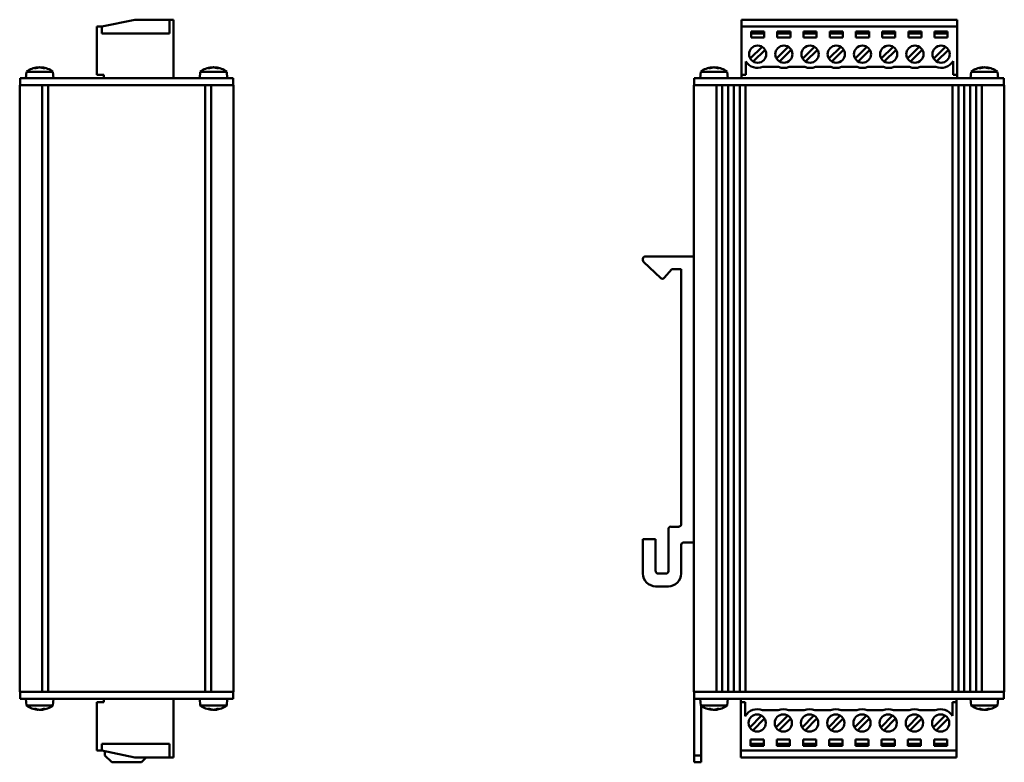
# Model space of a CAD drawing. Header units: millimetres. Extents: x 157 to 425, y 107 to 349.
# Tile 2 of 3: x 283 to 425, y 107 to 215. Entities that reach past the tile are written whole.
import ezdxf

# ---------------------------------------------------------------- set-up
doc = ezdxf.new("R2010")
doc.units = ezdxf.units.MM
doc.layers.add('Viditelná (ISO)', color=7, linetype='Continuous', lineweight=50)

msp = doc.modelspace()

# ---------------------------------------------------------------- linework, layer by layer
at = {"layer": 'Viditelná (ISO)'}
for p, q in [((299.21, 214.58), (294.41, 213.58)), ((304.21, 214.58), (299.21, 214.58)), ((304.21, 214.58), (304.21, 212.58)), ((304.81, 214.58), (304.21, 214.58)), ((304.21, 212.58), (304.21, 214.58)), ((304.81, 214.58), (304.81, 206.08)), ((387.18, 214.58), (387.18, 213.58)), ((418.45, 214.58), (387.18, 214.58)), ((418.45, 214.58), (418.45, 213.58)), ((293.71, 213.58), (293.71, 206.58)), ((294.41, 213.58), (293.71, 213.58)), ((294.41, 212.58), (294.41, 213.58)), ((294.41, 213.58), (294.41, 212.58)), ((387.18, 213.58), (387.18, 206.58)), ((418.45, 213.58), (387.18, 213.58)), ((388.55, 211.98), (388.55, 212.88)), ((388.55, 212.88), (390.45, 212.88)), ((390.45, 212.88), (390.45, 211.98)), ((392.35, 211.98), (392.35, 212.88)), ((392.35, 212.88), (394.25, 212.88)), ((394.25, 212.88), (394.25, 211.98)), ((396.15, 211.98), (396.15, 212.88)), ((396.15, 212.88), (398.05, 212.88)), ((398.05, 212.88), (398.05, 211.98)), ((399.95, 211.98), (399.95, 212.88)), ((399.95, 212.88), (401.85, 212.88)), ((401.85, 212.88), (401.85, 211.98)), ((403.75, 211.98), (403.75, 212.88)), ((403.75, 212.88), (405.65, 212.88)), ((405.65, 212.88), (405.65, 211.98)), ((407.55, 211.98), (407.55, 212.88)), ((407.55, 212.88), (409.45, 212.88)), ((409.45, 212.88), (409.45, 211.98)), ((411.35, 211.98), (411.35, 212.88)), ((411.35, 212.88), (413.25, 212.88)), ((413.25, 212.88), (413.25, 211.98)), ((415.15, 211.98), (415.15, 212.88)), ((415.15, 212.88), (417.05, 212.88)), ((417.05, 212.88), (417.05, 211.98)), ((418.45, 213.58), (418.45, 206.58)), ((294.41, 212.58), (304.21, 212.58)), ((294.41, 212.58), (304.21, 212.58)), ((390.45, 212.58), (388.55, 212.58)), ((390.45, 211.98), (388.55, 211.98)), ((394.25, 212.58), (392.35, 212.58)), ((394.25, 211.98), (392.35, 211.98)), ((398.05, 212.58), (396.15, 212.58)), ((398.05, 211.98), (396.15, 211.98)), ((401.85, 212.58), (399.95, 212.58)), ((401.85, 211.98), (399.95, 211.98)), ((405.65, 212.58), (403.75, 212.58)), ((405.65, 211.98), (403.75, 211.98)), ((409.45, 212.58), (407.55, 212.58)), ((409.45, 211.98), (407.55, 211.98)), ((413.25, 212.58), (411.35, 212.58)), ((413.25, 211.98), (411.35, 211.98)), ((417.05, 212.58), (415.15, 212.58)), ((417.05, 211.98), (415.15, 211.98)), ((388.43, 208.93), (390.14, 210.65)), ((390.57, 210.22), (388.85, 208.51)), ((392.23, 208.93), (393.94, 210.65)), ((394.37, 210.22), (392.65, 208.51)), ((396.03, 208.93), (397.74, 210.65)), ((398.17, 210.22), (396.45, 208.51)), ((399.83, 208.93), (401.54, 210.65)), ((401.97, 210.22), (400.25, 208.51)), ((403.63, 208.93), (405.34, 210.65)), ((405.77, 210.22), (404.05, 208.51)), ((407.43, 208.93), (409.14, 210.65)), ((409.57, 210.22), (407.85, 208.51)), ((411.23, 208.93), (412.94, 210.65)), ((413.37, 210.22), (411.65, 208.51)), ((415.03, 208.93), (416.74, 210.65)), ((417.17, 210.22), (415.45, 208.51)), ((387.8, 206.58), (387.8, 208.53)), ((417.83, 208.58), (417.83, 206.58)), ((283.49, 207.04), (283.41, 206.08)), ((283.49, 207.04), (287.32, 207.04)), ((284.84, 207.54), (284.65, 207.54)), ((285.12, 207.67), (285.12, 207.63)), ((285.69, 207.67), (285.69, 207.62)), ((286.14, 207.54), (285.94, 207.54)), ((287.32, 207.04), (287.41, 206.08)), ((308.69, 207.04), (308.61, 206.08)), ((308.69, 207.04), (312.52, 207.04)), ((310.04, 207.54), (309.85, 207.54)), ((310.32, 207.67), (310.32, 207.63)), ((310.89, 207.67), (310.89, 207.62)), ((311.34, 207.54), (311.14, 207.54)), ((312.52, 207.04), (312.61, 206.08)), ((381.25, 207.04), (381.16, 206.08)), ((381.25, 207.04), (385.08, 207.04)), ((382.6, 207.54), (382.41, 207.54)), ((382.88, 207.67), (382.88, 207.63)), ((383.45, 207.67), (383.44, 207.62)), ((383.9, 207.54), (383.7, 207.54)), ((385.08, 207.04), (385.16, 206.08)), ((390.26, 207.73), (392.53, 207.73)), ((394.06, 207.73), (396.33, 207.73)), ((397.86, 207.73), (400.13, 207.73)), ((401.66, 207.73), (403.93, 207.73)), ((405.46, 207.73), (407.73, 207.73)), ((409.26, 207.73), (411.53, 207.73)), ((413.06, 207.73), (415.33, 207.73)), ((420.45, 207.04), (420.36, 206.08)), ((420.45, 207.04), (424.28, 207.04)), ((421.8, 207.54), (421.61, 207.54)), ((422.08, 207.67), (422.08, 207.63)), ((422.65, 207.67), (422.64, 207.62)), ((423.1, 207.54), (422.9, 207.54)), ((424.28, 207.04), (424.36, 206.08)), ((285.41, 206.08), (282.56, 206.08)), ((282.56, 205.08), (282.56, 206.08)), ((285.41, 206.08), (310.61, 206.08)), ((293.71, 206.58), (294.71, 206.58)), ((294.71, 206.58), (294.71, 206.08)), ((313.46, 206.08), (310.61, 206.08)), ((313.46, 205.08), (313.46, 206.08)), ((383.16, 206.08), (380.31, 206.08)), ((380.31, 205.08), (380.31, 206.08)), ((383.16, 206.08), (422.36, 206.08)), ((387.18, 206.58), (387.8, 206.58)), ((387.18, 206.08), (387.18, 206.58)), ((417.83, 206.58), (418.45, 206.58)), ((418.45, 206.58), (418.45, 206.08)), ((425.21, 206.08), (422.36, 206.08)), ((425.21, 205.08), (425.21, 206.08)), ((282.51, 205.08), (282.51, 205.08)), ((282.51, 205.08), (285.33, 205.08)), ((282.51, 205.08), (282.51, 205.08)), ((282.51, 117.08), (282.51, 205.08)), ((282.51, 117.08), (282.51, 205.08)), ((285.33, 205.08), (285.53, 205.08)), ((286.83, 205.08), (285.53, 205.08)), ((285.76, 117.08), (285.76, 205.08)), ((286.61, 205.08), (286.61, 117.08)), ((286.83, 205.08), (287.03, 205.08)), ((308.98, 205.08), (287.03, 205.08)), ((308.98, 205.08), (309.18, 205.08)), ((310.48, 205.08), (309.18, 205.08)), ((309.41, 117.08), (309.41, 205.08)), ((310.26, 205.08), (310.26, 117.08)), ((310.48, 205.08), (310.68, 205.08)), ((310.68, 205.08), (313.51, 205.08)), ((313.51, 205.08), (313.51, 205.08)), ((313.51, 205.08), (313.51, 205.08)), ((313.51, 205.08), (313.51, 117.08)), ((313.51, 205.08), (313.51, 117.08)), ((380.26, 205.08), (380.26, 180.25)), ((380.26, 117.08), (380.26, 205.08)), ((380.26, 205.08), (380.26, 205.08)), ((380.26, 205.08), (383.08, 205.08)), ((380.26, 205.08), (380.26, 205.08)), ((383.08, 205.08), (383.29, 205.08)), ((384.59, 205.08), (383.29, 205.08)), ((383.51, 117.08), (383.51, 205.08)), ((384.36, 205.08), (384.36, 117.08)), ((384.59, 205.08), (384.99, 205.08)), ((386.29, 205.08), (384.99, 205.08)), ((385.21, 117.08), (385.21, 205.08)), ((386.06, 205.08), (386.06, 117.08)), ((386.29, 205.08), (386.69, 205.08)), ((387.99, 205.08), (386.69, 205.08)), ((386.91, 117.08), (386.91, 205.08)), ((387.76, 205.08), (387.76, 117.08)), ((387.99, 205.08), (388.19, 205.08)), ((417.34, 205.08), (388.19, 205.08)), ((417.34, 205.08), (417.54, 205.08)), ((418.84, 205.08), (417.54, 205.08)), ((417.76, 117.08), (417.76, 205.08)), ((418.61, 205.08), (418.61, 117.08)), ((418.84, 205.08), (419.24, 205.08)), ((420.54, 205.08), (419.24, 205.08)), ((419.46, 117.08), (419.46, 205.08)), ((420.31, 205.08), (420.31, 117.08)), ((420.54, 205.08), (420.94, 205.08)), ((422.24, 205.08), (420.94, 205.08)), ((421.16, 117.08), (421.16, 205.08)), ((422.01, 205.08), (422.01, 117.08)), ((422.24, 205.08), (422.44, 205.08)), ((422.44, 205.08), (425.26, 205.08)), ((425.26, 205.08), (425.26, 205.08)), ((425.26, 205.08), (425.26, 205.08)), ((425.26, 117.08), (425.26, 205.08)), ((425.26, 205.08), (425.26, 117.08)), ((372.86, 179.91), (372.86, 179.7)), ((380.26, 180.25), (373.21, 180.25)), ((372.97, 179.45), (375.45, 177.1)), ((375.95, 177.12), (377.06, 178.4)), ((377.06, 178.4), (378.41, 178.4)), ((378.41, 178.4), (378.41, 141.4)), ((376.56, 140.71), (376.56, 134.6)), ((378.07, 141.05), (376.91, 141.05)), ((372.86, 139.25), (372.86, 134.25)), ((374.71, 139.25), (372.86, 139.25)), ((374.71, 134.6), (374.71, 139.25)), ((378.76, 138.75), (380.26, 138.75)), ((380.26, 138.75), (380.26, 117.08)), ((378.41, 134.25), (378.41, 138.41)), ((376.22, 134.25), (375.06, 134.25)), ((374.71, 132.4), (376.56, 132.4)), ((285.33, 117.08), (282.51, 117.08)), ((282.51, 117.08), (282.51, 117.08)), ((282.51, 117.08), (282.51, 117.08)), ((282.56, 117.08), (282.56, 116.08)), ((285.53, 117.08), (285.33, 117.08)), ((286.83, 117.08), (285.53, 117.08)), ((287.03, 117.08), (286.83, 117.08)), ((287.03, 117.08), (308.98, 117.08)), ((309.18, 117.08), (308.98, 117.08)), ((310.48, 117.08), (309.18, 117.08)), ((310.68, 117.08), (310.48, 117.08)), ((313.51, 117.08), (310.68, 117.08)), ((313.46, 117.08), (313.46, 116.08)), ((313.51, 117.08), (313.51, 117.08)), ((313.51, 117.08), (313.51, 117.08)), ((383.08, 117.08), (380.26, 117.08)), ((380.26, 117.08), (380.26, 117.08)), ((380.26, 117.08), (380.26, 117.08)), ((380.31, 117.08), (380.31, 116.08)), ((383.29, 117.08), (383.08, 117.08)), ((384.59, 117.08), (383.29, 117.08)), ((384.99, 117.08), (384.59, 117.08)), ((386.29, 117.08), (384.99, 117.08)), ((386.69, 117.08), (386.29, 117.08)), ((387.99, 117.08), (386.69, 117.08)), ((388.19, 117.08), (387.99, 117.08)), ((388.19, 117.08), (417.34, 117.08)), ((417.54, 117.08), (417.34, 117.08)), ((418.84, 117.08), (417.54, 117.08)), ((419.24, 117.08), (418.84, 117.08)), ((420.54, 117.08), (419.24, 117.08)), ((420.94, 117.08), (420.54, 117.08)), ((422.24, 117.08), (420.94, 117.08)), ((422.44, 117.08), (422.24, 117.08)), ((425.26, 117.08), (422.44, 117.08)), ((425.21, 117.08), (425.21, 116.08)), ((425.26, 117.08), (425.26, 117.08)), ((425.26, 117.08), (425.26, 117.08)), ((285.41, 116.08), (282.56, 116.08)), ((283.49, 115.12), (283.41, 116.08)), ((285.41, 116.08), (310.61, 116.08)), ((287.32, 115.12), (287.41, 116.08)), ((294.71, 116.08), (294.71, 115.58)), ((304.81, 107.58), (304.81, 116.08)), ((308.69, 115.12), (308.61, 116.08)), ((313.46, 116.08), (310.61, 116.08)), ((312.52, 115.12), (312.61, 116.08)), ((380.31, 116.08), (380.31, 107.88)), ((383.16, 116.08), (380.31, 116.08)), ((381.25, 115.12), (381.16, 116.08)), ((383.16, 116.08), (422.36, 116.08)), ((385.08, 115.12), (385.16, 116.08)), ((387.08, 115.58), (387.08, 116.08)), ((418.35, 116.08), (418.35, 115.58)), ((420.45, 115.12), (420.36, 116.08)), ((425.21, 116.08), (422.36, 116.08)), ((424.28, 115.12), (424.36, 116.08)), ((287.32, 115.12), (283.49, 115.12)), ((284.65, 114.62), (284.84, 114.62)), ((285.12, 114.49), (285.12, 114.53)), ((285.69, 114.49), (285.69, 114.53)), ((285.94, 114.62), (286.14, 114.62)), ((293.71, 108.58), (293.71, 115.58)), ((294.71, 115.58), (293.71, 115.58)), ((312.52, 115.12), (308.69, 115.12)), ((309.85, 114.62), (310.04, 114.62)), ((310.32, 114.49), (310.32, 114.53)), ((310.89, 114.49), (310.89, 114.53)), ((311.14, 114.62), (311.34, 114.62)), ((385.08, 115.12), (381.25, 115.12)), ((381.31, 115.07), (381.31, 107.88)), ((382.41, 114.62), (382.6, 114.62)), ((382.88, 114.49), (382.88, 114.53)), ((383.45, 114.49), (383.44, 114.53)), ((383.7, 114.62), (383.9, 114.62)), ((387.7, 115.58), (387.08, 115.58)), ((387.08, 108.58), (387.08, 115.58)), ((387.7, 113.58), (387.7, 115.58)), ((392.46, 114.43), (390.19, 114.43)), ((396.26, 114.43), (393.99, 114.43)), ((400.06, 114.43), (397.79, 114.43)), ((403.86, 114.43), (401.59, 114.43)), ((407.66, 114.43), (405.39, 114.43)), ((411.46, 114.43), (409.19, 114.43)), ((415.26, 114.43), (412.99, 114.43)), ((417.73, 115.58), (417.73, 113.63)), ((418.35, 115.58), (417.73, 115.58)), ((418.35, 108.58), (418.35, 115.58)), ((424.28, 115.12), (420.45, 115.12)), ((421.61, 114.62), (421.8, 114.62)), ((422.08, 114.49), (422.08, 114.53)), ((422.65, 114.49), (422.64, 114.53)), ((422.9, 114.62), (423.1, 114.62)), ((388.36, 111.93), (390.07, 113.65)), ((390.5, 113.22), (388.78, 111.51)), ((392.16, 111.93), (393.87, 113.65)), ((394.3, 113.22), (392.58, 111.51)), ((395.96, 111.93), (397.67, 113.65)), ((398.1, 113.22), (396.38, 111.51)), ((399.76, 111.93), (401.47, 113.65)), ((401.9, 113.22), (400.18, 111.51)), ((403.56, 111.93), (405.27, 113.65)), ((405.7, 113.22), (403.98, 111.51)), ((407.36, 111.93), (409.07, 113.65)), ((409.5, 113.22), (407.78, 111.51)), ((411.16, 111.93), (412.87, 113.65)), ((413.3, 113.22), (411.58, 111.51)), ((414.96, 111.93), (416.67, 113.65)), ((417.1, 113.22), (415.38, 111.51)), ((388.48, 109.28), (388.48, 110.18)), ((388.48, 110.18), (390.38, 110.18)), ((390.38, 110.18), (390.38, 109.28)), ((392.28, 109.28), (392.28, 110.18)), ((392.28, 110.18), (394.18, 110.18)), ((394.18, 110.18), (394.18, 109.28)), ((396.08, 109.28), (396.08, 110.18)), ((396.08, 110.18), (397.98, 110.18)), ((397.98, 110.18), (397.98, 109.28)), ((399.88, 110.18), (401.78, 110.18)), ((399.88, 109.28), (399.88, 110.18)), ((401.78, 110.18), (401.78, 109.28)), ((403.68, 110.18), (405.58, 110.18)), ((403.68, 109.28), (403.68, 110.18)), ((405.58, 110.18), (405.58, 109.28)), ((407.48, 110.18), (409.38, 110.18)), ((407.48, 109.28), (407.48, 110.18)), ((409.38, 110.18), (409.38, 109.28)), ((411.28, 110.18), (413.18, 110.18)), ((411.28, 109.28), (411.28, 110.18)), ((413.18, 110.18), (413.18, 109.28)), ((415.08, 110.18), (416.98, 110.18)), ((415.08, 109.28), (415.08, 110.18)), ((416.98, 110.18), (416.98, 109.28)), ((293.71, 108.58), (294.41, 108.58)), ((294.41, 108.58), (294.41, 109.58)), ((304.21, 109.58), (294.41, 109.58)), ((294.41, 108.58), (294.41, 109.58)), ((294.41, 109.58), (304.21, 109.58)), ((299.21, 107.58), (294.41, 108.58)), ((304.21, 109.58), (304.21, 107.58)), ((304.21, 109.58), (304.21, 107.58)), ((387.08, 108.58), (418.35, 108.58)), ((387.08, 107.58), (387.08, 108.58)), ((388.48, 109.58), (390.38, 109.58)), ((390.38, 109.28), (388.48, 109.28)), ((392.28, 109.58), (394.18, 109.58)), ((394.18, 109.28), (392.28, 109.28)), ((396.08, 109.58), (397.98, 109.58)), ((397.98, 109.28), (396.08, 109.28)), ((399.88, 109.58), (401.78, 109.58)), ((401.78, 109.28), (399.88, 109.28)), ((403.68, 109.58), (405.58, 109.58)), ((405.58, 109.28), (403.68, 109.28)), ((407.48, 109.58), (409.38, 109.58)), ((409.38, 109.28), (407.48, 109.28)), ((411.28, 109.58), (413.18, 109.58)), ((413.18, 109.28), (411.28, 109.28)), ((415.08, 109.58), (416.98, 109.58)), ((416.98, 109.28), (415.08, 109.28)), ((418.35, 107.58), (418.35, 108.58)), ((294.86, 108.48), (294.86, 107.88)), ((295.86, 106.88), (294.86, 107.88)), ((304.21, 107.58), (299.21, 107.58)), ((300.86, 107.58), (300.16, 106.88)), ((304.21, 107.58), (304.81, 107.58)), ((380.31, 107.88), (380.31, 106.88)), ((381.31, 107.88), (380.31, 107.88)), ((381.31, 106.88), (381.31, 107.88)), ((387.08, 107.58), (418.35, 107.58)), ((300.16, 106.88), (295.86, 106.88)), ((380.31, 106.88), (381.31, 106.88))]:
    msp.add_line(p, q, dxfattribs=at)
for centre in [(389.5, 209.58), (393.3, 209.58), (397.1, 209.58), (400.9, 209.58), (404.7, 209.58), (408.5, 209.58), (412.3, 209.58), (416.1, 209.58), (389.43, 112.58), (393.23, 112.58), (397.03, 112.58), (400.83, 112.58), (404.63, 112.58), (408.43, 112.58), (412.23, 112.58), (416.03, 112.58)]:
    msp.add_circle(centre, 1.25, dxfattribs=at)
for centre, radius, start, end in [((389.5, 209.58), 2, 211.6794, 292.5195), ((416.1, 209.58), 2, 247.4805, 330), ((285.41, 204.48), 3.2, 95.0927, 126.7744), ((285.41, 204.48), 3.2, 53.2256, 84.9073), ((310.61, 204.48), 3.2, 95.0927, 126.7744), ((310.61, 204.48), 3.2, 53.2256, 84.9073), ((383.16, 204.48), 3.2, 95.0927, 126.7744), ((383.16, 204.48), 3.2, 53.2256, 84.9073), ((393.3, 209.58), 2, 247.4805, 292.5195), ((397.1, 209.58), 2, 247.4805, 292.5195), ((400.9, 209.58), 2, 247.4805, 292.5195), ((404.7, 209.58), 2, 247.4805, 292.5195), ((408.5, 209.58), 2, 247.4805, 292.5195), ((412.3, 209.58), 2, 247.4805, 292.5195), ((422.36, 204.48), 3.2, 95.0927, 126.7744), ((422.36, 204.48), 3.2, 53.2256, 84.9073), ((373.21, 179.91), 0.345, 90, 180), ((373.21, 179.7), 0.345, 180, 226.55), ((375.69, 177.35), 0.345, 226.55, 318.9452), ((378.07, 141.4), 0.345, 270, 0), ((376.91, 140.71), 0.345, 90, 180), ((378.76, 138.41), 0.345, 90, 180), ((374.71, 134.25), 1.85, 180, 270), ((375.06, 134.6), 0.345, 180, 270), ((376.22, 134.6), 0.345, 270, 0), ((376.56, 134.25), 1.85, 270, 0), ((285.41, 117.68), 3.2, 233.2256, 264.9073), ((285.41, 117.68), 3.2, 275.0927, 306.7744), ((310.61, 117.68), 3.2, 233.2256, 264.9073), ((310.61, 117.68), 3.2, 275.0927, 306.7744), ((383.16, 117.68), 3.2, 233.2256, 264.9073), ((383.16, 117.68), 3.2, 275.0927, 306.7744), ((389.43, 112.58), 2, 67.4805, 150), ((393.23, 112.58), 2, 67.4805, 112.5195), ((397.03, 112.58), 2, 67.4805, 112.5195), ((400.83, 112.58), 2, 67.4805, 112.5195), ((404.63, 112.58), 2, 67.4805, 112.5195), ((408.43, 112.58), 2, 67.4805, 112.5195), ((412.23, 112.58), 2, 67.4805, 112.5195), ((416.03, 112.58), 2, 31.6794, 112.5195), ((422.36, 117.68), 3.2, 233.2256, 264.9073), ((422.36, 117.68), 3.2, 275.0927, 306.7744)]:
    msp.add_arc(centre, radius, start, end, dxfattribs=at)
for centre, major_axis, ratio, start_param, end_param in [((285.48, 204.49), (-0.39, 3.17), 0.707107, 0.002091, 0.205724), ((285.33, 204.49), (0.41, 3.17), 0.727507, 0.182594, 0.386227), ((285.48, 204.49), (-0.39, 3.17), 0.701715, 5.903584, 6.107217), ((285.48, 204.49), (-0.41, 3.17), 0.727507, 6.021245, 6.100591), ((285.32, 204.49), (0.38, 3.18), 0.680543, 6.07121, 6.274843), ((310.68, 204.49), (-0.39, 3.17), 0.707107, 0.002091, 0.205724), ((310.53, 204.49), (0.41, 3.17), 0.727507, 0.182594, 0.386227), ((310.68, 204.49), (-0.39, 3.17), 0.701715, 5.903584, 6.107217), ((310.68, 204.49), (-0.41, 3.17), 0.727507, 6.021245, 6.100591), ((310.52, 204.49), (0.38, 3.18), 0.680543, 6.07121, 6.274843), ((383.24, 204.49), (-0.39, 3.17), 0.707107, 0.002091, 0.205724), ((383.09, 204.49), (0.41, 3.17), 0.727507, 0.182594, 0.386227), ((383.24, 204.49), (-0.39, 3.17), 0.701715, 5.903584, 6.107217), ((383.24, 204.49), (-0.41, 3.17), 0.727507, 6.021245, 6.100591), ((383.08, 204.49), (0.38, 3.18), 0.680543, 6.07121, 6.274843), ((422.44, 204.49), (-0.39, 3.17), 0.707107, 0.002091, 0.205724), ((422.29, 204.49), (0.41, 3.17), 0.727507, 0.182594, 0.386227), ((422.44, 204.49), (-0.39, 3.17), 0.701715, 5.903584, 6.107217), ((422.44, 204.49), (-0.41, 3.17), 0.727507, 6.021245, 6.100591), ((422.28, 204.49), (0.38, 3.18), 0.680543, 6.07121, 6.274843), ((285.48, 117.67), (-0.39, -3.17), 0.707107, 6.077461, 6.281094), ((285.33, 117.67), (0.41, -3.17), 0.727507, 5.896958, 6.100591), ((285.48, 117.67), (-0.39, -3.17), 0.701715, 0.175968, 0.379602), ((285.48, 117.67), (-0.41, -3.17), 0.727507, 0.182594, 0.26194), ((285.32, 117.67), (0.38, -3.18), 0.680543, 0.008342, 0.211976), ((310.68, 117.67), (-0.39, -3.17), 0.707107, 6.077461, 6.281094), ((310.53, 117.67), (0.41, -3.17), 0.727507, 5.896958, 6.100591), ((310.68, 117.67), (-0.39, -3.17), 0.701715, 0.175968, 0.379602), ((310.68, 117.67), (-0.41, -3.17), 0.727507, 0.182594, 0.26194), ((310.52, 117.67), (0.38, -3.18), 0.680543, 0.008342, 0.211976), ((383.24, 117.67), (-0.39, -3.17), 0.707107, 6.077461, 6.281094), ((383.09, 117.67), (0.41, -3.17), 0.727507, 5.896958, 6.100591), ((383.24, 117.67), (-0.39, -3.17), 0.701715, 0.175968, 0.379602), ((383.24, 117.67), (-0.41, -3.17), 0.727507, 0.182594, 0.26194), ((383.08, 117.67), (0.38, -3.18), 0.680543, 0.008342, 0.211976), ((422.44, 117.67), (-0.39, -3.17), 0.707107, 6.077461, 6.281094), ((422.29, 117.67), (0.41, -3.17), 0.727507, 5.896958, 6.100591), ((422.44, 117.67), (-0.39, -3.17), 0.701715, 0.175968, 0.379602), ((422.44, 117.67), (-0.41, -3.17), 0.727507, 0.182594, 0.26194), ((422.28, 117.67), (0.38, -3.18), 0.680543, 0.008342, 0.211976)]:
    msp.add_ellipse(centre, major_axis=major_axis, ratio=ratio, start_param=start_param, end_param=end_param, dxfattribs=at)
for points in [[(284.64, 207.54), (284.64, 207.54), (284.65, 207.54), (284.65, 207.54)], [(286.14, 207.54), (286.14, 207.54), (286.15, 207.54), (286.15, 207.54)], [(309.84, 207.54), (309.84, 207.54), (309.85, 207.54), (309.85, 207.54)], [(311.34, 207.54), (311.34, 207.54), (311.35, 207.54), (311.35, 207.54)], [(382.4, 207.54), (382.4, 207.54), (382.4, 207.54), (382.41, 207.54)], [(383.9, 207.54), (383.9, 207.54), (383.9, 207.54), (383.91, 207.54)], [(421.6, 207.54), (421.6, 207.54), (421.6, 207.54), (421.61, 207.54)], [(423.1, 207.54), (423.1, 207.54), (423.1, 207.54), (423.11, 207.54)], [(284.65, 114.62), (284.65, 114.62), (284.64, 114.62), (284.64, 114.62)], [(286.15, 114.62), (286.15, 114.62), (286.14, 114.62), (286.14, 114.62)], [(309.85, 114.62), (309.85, 114.62), (309.84, 114.62), (309.84, 114.62)], [(311.35, 114.62), (311.35, 114.62), (311.34, 114.62), (311.34, 114.62)], [(382.41, 114.62), (382.4, 114.62), (382.4, 114.62), (382.4, 114.62)], [(383.91, 114.62), (383.9, 114.62), (383.9, 114.62), (383.9, 114.62)], [(421.61, 114.62), (421.6, 114.62), (421.6, 114.62), (421.6, 114.62)], [(423.11, 114.62), (423.1, 114.62), (423.1, 114.62), (423.1, 114.62)]]:
    msp.add_open_spline(points, degree=3, dxfattribs=at)
for points, knots in [([(285.12, 207.67), (285.12, 207.67), (285.12, 207.67), (285.12, 207.67), (285.12, 207.67), (285.1, 207.66), (285.09, 207.66), (285.08, 207.66)], [0.009192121, 0.009192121, 0.009192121, 0.009192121, 0.009613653, 0.009613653, 0.014422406, 0.014422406, 0.018854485, 0.018854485, 0.018854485, 0.018854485]), ([(285.31, 207.66), (285.32, 207.66), (285.34, 207.66), (285.37, 207.67), (285.39, 207.67), (285.42, 207.67), (285.44, 207.67), (285.46, 207.66), (285.48, 207.66), (285.49, 207.66)], [0, 0, 0, 0, 0.00480683, 0.00480683, 0.00961365, 0.00961365, 0.01442241, 0.01442241, 0.01885448, 0.01885448, 0.01885448, 0.01885448]), ([(285.5, 207.66), (285.49, 207.66), (285.47, 207.66), (285.44, 207.67), (285.42, 207.67), (285.41, 207.67), (285.41, 207.67), (285.41, 207.67)], [0, 0, 0, 0, 0.004806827, 0.004806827, 0.009613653, 0.009613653, 0.009952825, 0.009952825, 0.009952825, 0.009952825]), ([(285.72, 207.66), (285.71, 207.66), (285.7, 207.66), (285.69, 207.67), (285.69, 207.67), (285.69, 207.67), (285.69, 207.67), (285.69, 207.67)], [0, 0, 0, 0, 0.004806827, 0.004806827, 0.009613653, 0.009613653, 0.009952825, 0.009952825, 0.009952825, 0.009952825]), ([(310.32, 207.67), (310.32, 207.67), (310.32, 207.67), (310.32, 207.67), (310.32, 207.67), (310.3, 207.66), (310.29, 207.66), (310.28, 207.66)], [0.009192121, 0.009192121, 0.009192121, 0.009192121, 0.009613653, 0.009613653, 0.014422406, 0.014422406, 0.018854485, 0.018854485, 0.018854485, 0.018854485]), ([(310.51, 207.66), (310.52, 207.66), (310.54, 207.66), (310.57, 207.67), (310.59, 207.67), (310.62, 207.67), (310.64, 207.67), (310.66, 207.66), (310.68, 207.66), (310.69, 207.66)], [0, 0, 0, 0, 0.00480683, 0.00480683, 0.00961365, 0.00961365, 0.01442241, 0.01442241, 0.01885448, 0.01885448, 0.01885448, 0.01885448]), ([(310.7, 207.66), (310.69, 207.66), (310.67, 207.66), (310.64, 207.67), (310.62, 207.67), (310.61, 207.67), (310.61, 207.67), (310.61, 207.67)], [0, 0, 0, 0, 0.004806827, 0.004806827, 0.009613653, 0.009613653, 0.009952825, 0.009952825, 0.009952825, 0.009952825]), ([(310.92, 207.66), (310.91, 207.66), (310.9, 207.66), (310.89, 207.67), (310.89, 207.67), (310.89, 207.67), (310.89, 207.67), (310.89, 207.67)], [0, 0, 0, 0, 0.004806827, 0.004806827, 0.009613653, 0.009613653, 0.009952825, 0.009952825, 0.009952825, 0.009952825]), ([(382.88, 207.67), (382.88, 207.67), (382.88, 207.67), (382.88, 207.67), (382.87, 207.67), (382.86, 207.66), (382.85, 207.66), (382.84, 207.66)], [0.009192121, 0.009192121, 0.009192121, 0.009192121, 0.009613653, 0.009613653, 0.014422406, 0.014422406, 0.018854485, 0.018854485, 0.018854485, 0.018854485]), ([(383.07, 207.66), (383.08, 207.66), (383.09, 207.66), (383.13, 207.67), (383.14, 207.67), (383.18, 207.67), (383.19, 207.67), (383.22, 207.66), (383.23, 207.66), (383.25, 207.66)], [0, 0, 0, 0, 0.00480683, 0.00480683, 0.00961365, 0.00961365, 0.01442241, 0.01442241, 0.01885448, 0.01885448, 0.01885448, 0.01885448]), ([(383.26, 207.66), (383.25, 207.66), (383.23, 207.66), (383.2, 207.67), (383.18, 207.67), (383.16, 207.67), (383.16, 207.67), (383.16, 207.67)], [0, 0, 0, 0, 0.004806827, 0.004806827, 0.009613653, 0.009613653, 0.009952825, 0.009952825, 0.009952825, 0.009952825]), ([(383.48, 207.66), (383.47, 207.66), (383.46, 207.66), (383.45, 207.67), (383.45, 207.67), (383.45, 207.67), (383.45, 207.67), (383.45, 207.67)], [0, 0, 0, 0, 0.004806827, 0.004806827, 0.009613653, 0.009613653, 0.009952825, 0.009952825, 0.009952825, 0.009952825]), ([(422.08, 207.67), (422.08, 207.67), (422.08, 207.67), (422.08, 207.67), (422.07, 207.67), (422.06, 207.66), (422.05, 207.66), (422.04, 207.66)], [0.009192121, 0.009192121, 0.009192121, 0.009192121, 0.009613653, 0.009613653, 0.014422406, 0.014422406, 0.018854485, 0.018854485, 0.018854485, 0.018854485]), ([(422.27, 207.66), (422.28, 207.66), (422.29, 207.66), (422.33, 207.67), (422.34, 207.67), (422.38, 207.67), (422.39, 207.67), (422.42, 207.66), (422.43, 207.66), (422.45, 207.66)], [0, 0, 0, 0, 0.00480683, 0.00480683, 0.00961365, 0.00961365, 0.01442241, 0.01442241, 0.01885448, 0.01885448, 0.01885448, 0.01885448]), ([(422.46, 207.66), (422.45, 207.66), (422.43, 207.66), (422.4, 207.67), (422.38, 207.67), (422.36, 207.67), (422.36, 207.67), (422.36, 207.67)], [0, 0, 0, 0, 0.004806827, 0.004806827, 0.009613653, 0.009613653, 0.009952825, 0.009952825, 0.009952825, 0.009952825]), ([(422.68, 207.66), (422.67, 207.66), (422.66, 207.66), (422.65, 207.67), (422.65, 207.67), (422.65, 207.67), (422.65, 207.67), (422.65, 207.67)], [0, 0, 0, 0, 0.004806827, 0.004806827, 0.009613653, 0.009613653, 0.009952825, 0.009952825, 0.009952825, 0.009952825]), ([(285.08, 114.5), (285.1, 114.49), (285.11, 114.49), (285.12, 114.49), (285.12, 114.49), (285.12, 114.49), (285.12, 114.49), (285.12, 114.49)], [0, 0, 0, 0, 0.004806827, 0.004806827, 0.009613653, 0.009613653, 0.009662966, 0.009662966, 0.009662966, 0.009662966]), ([(285.49, 114.5), (285.48, 114.49), (285.46, 114.49), (285.43, 114.49), (285.41, 114.49), (285.38, 114.49), (285.37, 114.49), (285.33, 114.49), (285.32, 114.49), (285.31, 114.5)], [0, 0, 0, 0, 0.00480683, 0.00480683, 0.00961365, 0.00961365, 0.01442241, 0.01442241, 0.01885448, 0.01885448, 0.01885448, 0.01885448]), ([(285.41, 114.49), (285.41, 114.49), (285.41, 114.49), (285.43, 114.49), (285.45, 114.49), (285.48, 114.49), (285.49, 114.49), (285.5, 114.5)], [0.00890496, 0.00890496, 0.00890496, 0.00890496, 0.009613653, 0.009613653, 0.014422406, 0.014422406, 0.018854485, 0.018854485, 0.018854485, 0.018854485]), ([(285.69, 114.49), (285.69, 114.49), (285.69, 114.49), (285.69, 114.49), (285.69, 114.49), (285.7, 114.49), (285.71, 114.49), (285.72, 114.5)], [0.00890496, 0.00890496, 0.00890496, 0.00890496, 0.009613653, 0.009613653, 0.014422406, 0.014422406, 0.018854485, 0.018854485, 0.018854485, 0.018854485]), ([(310.28, 114.5), (310.3, 114.49), (310.31, 114.49), (310.32, 114.49), (310.32, 114.49), (310.32, 114.49), (310.32, 114.49), (310.32, 114.49)], [0, 0, 0, 0, 0.004806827, 0.004806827, 0.009613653, 0.009613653, 0.009662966, 0.009662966, 0.009662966, 0.009662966]), ([(310.69, 114.5), (310.68, 114.49), (310.66, 114.49), (310.63, 114.49), (310.61, 114.49), (310.58, 114.49), (310.57, 114.49), (310.53, 114.49), (310.52, 114.49), (310.51, 114.5)], [0, 0, 0, 0, 0.00480683, 0.00480683, 0.00961365, 0.00961365, 0.01442241, 0.01442241, 0.01885448, 0.01885448, 0.01885448, 0.01885448]), ([(310.61, 114.49), (310.61, 114.49), (310.61, 114.49), (310.63, 114.49), (310.65, 114.49), (310.68, 114.49), (310.69, 114.49), (310.7, 114.5)], [0.00890496, 0.00890496, 0.00890496, 0.00890496, 0.009613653, 0.009613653, 0.014422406, 0.014422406, 0.018854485, 0.018854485, 0.018854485, 0.018854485]), ([(310.89, 114.49), (310.89, 114.49), (310.89, 114.49), (310.89, 114.49), (310.89, 114.49), (310.9, 114.49), (310.91, 114.49), (310.92, 114.5)], [0.00890496, 0.00890496, 0.00890496, 0.00890496, 0.009613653, 0.009613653, 0.014422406, 0.014422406, 0.018854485, 0.018854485, 0.018854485, 0.018854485]), ([(382.84, 114.5), (382.85, 114.49), (382.86, 114.49), (382.88, 114.49), (382.88, 114.49), (382.88, 114.49), (382.88, 114.49), (382.88, 114.49)], [0, 0, 0, 0, 0.004806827, 0.004806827, 0.009613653, 0.009613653, 0.009662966, 0.009662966, 0.009662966, 0.009662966]), ([(383.25, 114.5), (383.23, 114.49), (383.22, 114.49), (383.19, 114.49), (383.17, 114.49), (383.14, 114.49), (383.12, 114.49), (383.09, 114.49), (383.08, 114.49), (383.07, 114.5)], [0, 0, 0, 0, 0.00480683, 0.00480683, 0.00961365, 0.00961365, 0.01442241, 0.01442241, 0.01885448, 0.01885448, 0.01885448, 0.01885448]), ([(383.16, 114.49), (383.16, 114.49), (383.17, 114.49), (383.19, 114.49), (383.2, 114.49), (383.23, 114.49), (383.25, 114.49), (383.26, 114.5)], [0.00890496, 0.00890496, 0.00890496, 0.00890496, 0.009613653, 0.009613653, 0.014422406, 0.014422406, 0.018854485, 0.018854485, 0.018854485, 0.018854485]), ([(383.45, 114.49), (383.45, 114.49), (383.45, 114.49), (383.45, 114.49), (383.45, 114.49), (383.46, 114.49), (383.47, 114.49), (383.48, 114.5)], [0.00890496, 0.00890496, 0.00890496, 0.00890496, 0.009613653, 0.009613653, 0.014422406, 0.014422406, 0.018854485, 0.018854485, 0.018854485, 0.018854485]), ([(422.04, 114.5), (422.05, 114.49), (422.06, 114.49), (422.08, 114.49), (422.08, 114.49), (422.08, 114.49), (422.08, 114.49), (422.08, 114.49)], [0, 0, 0, 0, 0.004806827, 0.004806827, 0.009613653, 0.009613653, 0.009662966, 0.009662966, 0.009662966, 0.009662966]), ([(422.45, 114.5), (422.43, 114.49), (422.42, 114.49), (422.39, 114.49), (422.37, 114.49), (422.34, 114.49), (422.32, 114.49), (422.29, 114.49), (422.28, 114.49), (422.27, 114.5)], [0, 0, 0, 0, 0.00480683, 0.00480683, 0.00961365, 0.00961365, 0.01442241, 0.01442241, 0.01885448, 0.01885448, 0.01885448, 0.01885448]), ([(422.36, 114.49), (422.36, 114.49), (422.37, 114.49), (422.39, 114.49), (422.4, 114.49), (422.43, 114.49), (422.45, 114.49), (422.46, 114.5)], [0.00890496, 0.00890496, 0.00890496, 0.00890496, 0.009613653, 0.009613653, 0.014422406, 0.014422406, 0.018854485, 0.018854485, 0.018854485, 0.018854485]), ([(422.65, 114.49), (422.65, 114.49), (422.65, 114.49), (422.65, 114.49), (422.65, 114.49), (422.66, 114.49), (422.67, 114.49), (422.68, 114.5)], [0.00890496, 0.00890496, 0.00890496, 0.00890496, 0.009613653, 0.009613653, 0.014422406, 0.014422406, 0.018854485, 0.018854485, 0.018854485, 0.018854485])]:
    msp.add_open_spline(points, degree=3, knots=knots, dxfattribs=at)

doc.saveas('drawing.dxf')
